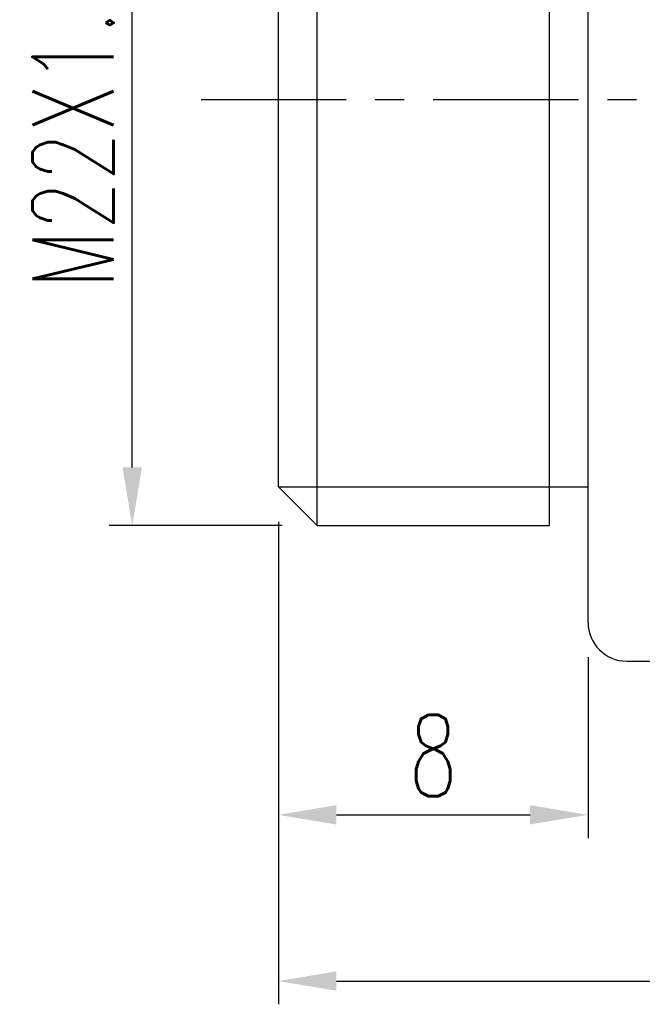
# Model space of a CAD drawing. Extents: x 22 to 593, y -64 to 86.
# Tile 2 of 7: x 72 to 88, y 35 to 60. Entities that reach past the tile are written whole.
import ezdxf

# ---------------------------------------------------------------- set-up
doc = ezdxf.new("R2010")
doc.units = 0
doc.header["$LTSCALE"] = 3
doc.header["$MEASUREMENT"] = 0
doc.header["$PDMODE"] = 1
doc.linetypes.add('CENTER', pattern=[2, 1.25, -0.25, 0.25, -0.25])
doc.layers.get('DEFPOINTS').update_dxf_attribs({"linetype": 'CONTINUOUS'})
for name, color, linetype in [('CL', 1, 'CENTER'), ('DIM', 4, 'CONTINUOUS'), ('OUT', 3, 'CONTINUOUS')]:
    doc.layers.add(name, color=color, linetype=linetype)
doc.styles.add('DIM-7', font='SIMPLEX.shx', dxfattribs={"width": 0.7, "bigfont": 'chineset.shx'})
doc.dimstyles.new('CNS', dxfattribs={"dimtxt": 3.5, "dimasz": 2.5, "dimexe": 1, "dimexo": 1.5, "dimgap": 0.09, "dimtad": 0, "dimdsep": 46, "dimtxsty": 'DIM-7', "dimcen": 0.09, "dimclrd": 1, "dimclre": 1, "dimclrt": 4, "dimadec": 0, "dimazin": 0, "dimtfac": 1, "dimtix": 1, "dimtmove": 2, "dimatfit": 3, "dimfxl": 1, "dimtvp": 0.971429, "dimtolj": 1, "dimarcsym": 0})

# ---------------------------------------------------------------- blocks, each defined once
blk = doc.blocks.new('*D3')
at = {"layer": 'DEFPOINTS', "color": 0, "transparency": 16777216}
for p in [(78.431, 48.411), (110.431, 44.911), (110.431, 35.65)]:
    blk.add_point(p, dxfattribs=at)
at = {"layer": 'DIM', "color": 7, "lineweight": -2, "transparency": 16777216}
for p, q in [((78.431, 47.511), (78.431, 35.05)), ((110.431, 44.011), (110.431, 35.05)), ((79.931, 35.65), (108.931, 35.65))]:
    blk.add_line(p, q, dxfattribs=at)
at = {"layer": 'DIM', "color": 7, "transparency": 16777216}
for points in [[(79.931, 35.9), (79.931, 35.4), (78.431, 35.65)], [(108.931, 35.9), (108.931, 35.4), (110.431, 35.65)]]:
    blk.add_solid(points, dxfattribs=at)
at = {"layer": 'DIM', "color": 7, "transparency": 16777216, "insert": (94.431, 37.18), "char_height": 2.1, "attachment_point": 5, "style": 'DIM-7'}
blk.add_mtext('\\A1;32', dxfattribs=at)
blk = doc.blocks.new('*D2')
at = {"layer": 'DEFPOINTS', "color": 0, "transparency": 16777216}
for p in [(78.431, 48.411), (86.431, 44.911), (86.431, 39.942)]:
    blk.add_point(p, dxfattribs=at)
at = {"layer": 'DIM', "color": 7, "lineweight": -2, "transparency": 16777216}
for p, q in [((78.431, 47.511), (78.431, 39.342)), ((86.431, 44.011), (86.431, 39.342)), ((79.931, 39.942), (84.931, 39.942))]:
    blk.add_line(p, q, dxfattribs=at)
at = {"layer": 'DIM', "color": 7, "transparency": 16777216}
for points in [[(79.931, 40.192), (79.931, 39.692), (78.431, 39.942)], [(84.931, 40.192), (84.931, 39.692), (86.431, 39.942)]]:
    blk.add_solid(points, dxfattribs=at)
at = {"layer": 'DIM', "color": 7, "transparency": 16777216, "insert": (82.431, 41.472), "char_height": 2.1, "attachment_point": 5, "style": 'DIM-7'}
blk.add_mtext('\\A1;8', dxfattribs=at)
blk = doc.blocks.new('*D5')
at = {"layer": 'DEFPOINTS', "color": 0, "transparency": 16777216}
for p in [(74.654, 69.411), (79.431, 69.411), (79.431, 47.411)]:
    blk.add_point(p, dxfattribs=at)
at = {"layer": 'DIM', "color": 7, "lineweight": -2, "transparency": 16777216}
for p, q in [((78.531, 69.411), (74.054, 69.411)), ((74.654, 48.911), (74.654, 67.911)), ((78.531, 47.411), (74.054, 47.411))]:
    blk.add_line(p, q, dxfattribs=at)
at = {"layer": 'DIM', "color": 7, "transparency": 16777216}
for points in [[(74.404, 67.911), (74.904, 67.911), (74.654, 69.411)], [(74.404, 48.911), (74.904, 48.911), (74.654, 47.411)]]:
    blk.add_solid(points, dxfattribs=at)
at = {"layer": 'DIM', "color": 7, "transparency": 16777216, "insert": (73.124, 58.411), "char_height": 2.1, "attachment_point": 5, "rotation": 90, "style": 'DIM-7'}
blk.add_mtext('\\A1;M22X1.5P', dxfattribs=at)

msp = doc.modelspace()

# ---------------------------------------------------------------- linework, layer by layer
at = {"layer": 'CL', "color": 7}
msp.add_line((76.431, 58.411), (112.431, 58.411), dxfattribs=at)
at = {"layer": 'DIM', "color": 7}
for p, q in [((79.431, 47.411), (79.431, 69.411)), ((78.431, 48.411), (86.431, 48.411))]:
    msp.add_line(p, q, dxfattribs=at)
at = {"layer": 'OUT', "color": 7}
for p, q in [((86.431, 44.911), (86.431, 71.911)), ((85.431, 47.411), (85.431, 69.411)), ((78.431, 48.411), (78.431, 68.411)), ((78.431, 48.411), (79.431, 47.411)), ((79.431, 47.411), (85.431, 47.411)), ((87.431, 43.911), (109.431, 43.911))]:
    msp.add_line(p, q, dxfattribs=at)
msp.add_arc((87.431, 44.911), 1, 180, 270, dxfattribs=at)

# ---------------------------------------------------------------- dimensions: what is measured, and where the dimension line sits
at = {"layer": 'DIM', "color": 7}
dim = msp.add_linear_dim(base=(74.654, 69.411), p1=(79.431, 47.411), p2=(79.431, 69.411), angle=90, text='M<>X1.5P', dimstyle='CNS', override={"dimscale": 0.6, "dimgap": 0.8, "dimtad": 1, "dimclrd": 7, "dimclre": 7, "dimclrt": 7, "dimtp": -0.02, "dimtm": 0.05, "dimtfac": 0.6, "dimtmove": 0}, dxfattribs=at)
dim.commit()
dim.dimension.update_dxf_attribs({"geometry": '*D5', "text_midpoint": (73.124, 58.411)})
for base, p2, override, picture, middle in [((110.431, 35.65), (110.431, 44.911), {"dimscale": 0.6, "dimgap": 0.8, "dimtad": 1, "dimclrd": 7, "dimclre": 7, "dimclrt": 7, "dimtol": 0, "dimlim": 0, "dimtp": -0.02, "dimtm": 0.05, "dimtfac": 0.6, "dimtmove": 0}, '*D3', (94.431, 37.18)), ((86.431, 39.942), (86.431, 44.911), {"dimscale": 0.6, "dimgap": 0.8, "dimtad": 1, "dimclrd": 7, "dimclre": 7, "dimclrt": 7, "dimtp": -0.02, "dimtm": 0.05, "dimtfac": 0.6, "dimtmove": 0}, '*D2', (82.431, 41.472))]:
    dim = msp.add_linear_dim(base=base, p1=(78.431, 48.411), p2=p2, dimstyle='CNS', override=override, dxfattribs=at)
    dim.commit()
    dim.dimension.update_dxf_attribs({"geometry": picture, "text_midpoint": middle})

doc.saveas('drawing.dxf')
